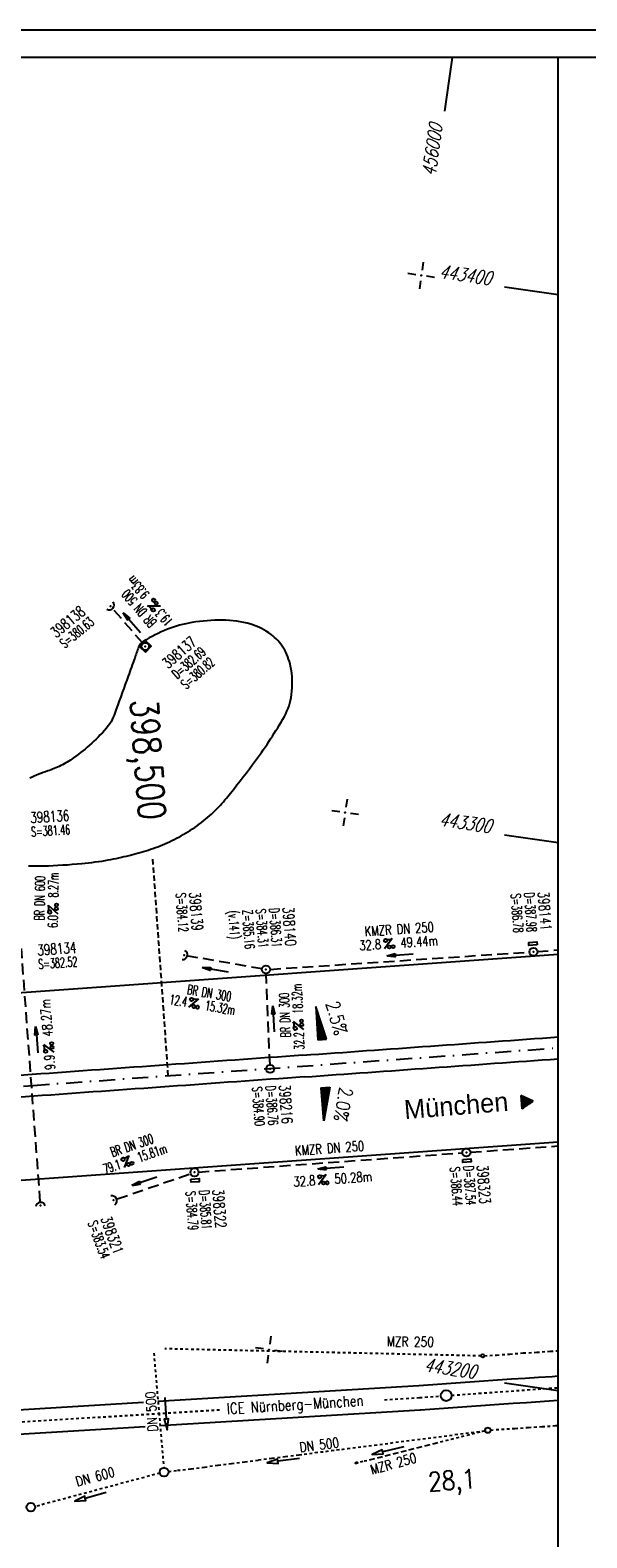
# Model space of a CAD drawing. Extents: x 0 to 1135, y 0 to 420.
# Tile 48 of 56: x 853 to 955, y 142 to 420. Entities that reach past the tile are written whole.
import ezdxf
from ezdxf.enums import TextEntityAlignment as Align

# ---------------------------------------------------------------- set-up
doc = ezdxf.new("R2010")
doc.units = 0
doc.header["$LTSCALE"] = 2
doc.header["$MEASUREMENT"] = 0
for name, pattern in [('ACAD_ISO03W100', [0.5, 0.25, -0.25]), ('ACAD_ISO05W100', [0.5, 0.25, -0.25]), ('AUSGEZOGEN', [0]), ('GESTRICH-X2', [1.5, 1, -0.5]), ('GESTRICHELT', [0.75, 0.5, -0.25]), ('STRICHLINIEX2', [0.5, 0.25, -0.25]), ('STRICHPT-X3', [3, 1.5, -0.75, 0, -0.75])]:
    doc.linetypes.add(name, pattern=pattern)
doc.layers.get('0').update_dxf_attribs({"linetype": 'AUSGEZOGEN'})
for name, color, linetype in [('ACHSE', 250, 'STRICHPT-X3'), ('Bahnachse', 7, 'CONTINUOUS'), ('Durchlaesse', 15, 'CONTINUOUS'), ('FBR', 8, 'CONTINUOUS'), ('GEF', 1, 'AUSGEZOGEN'), ('Gleisachsen', 7, 'CONTINUOUS'), ('HEKTOM', 250, 'GESTRICHELT'), ('KANAL', 7, 'GESTRICH-X2'), ('NETZ', 250, 'CONTINUOUS'), ('PFEIL', 7, 'CONTINUOUS'), ('RAHMEN', 250, 'AUSGEZOGEN'), ('RICHTG', 250, 'CONTINUOUS'), ('RRB', 4, 'CONTINUOUS'), ('SCHACHTNR', 6, 'CONTINUOUS'), ('SCHRIFT', 7, 'CONTINUOUS'), ('SCHSYMBOL', 7, 'CONTINUOUS'), ('TEXTO', 4, 'CONTINUOUS'), ('TEXTU', 4, 'CONTINUOUS'), ('Tiefenentwaesserung_und_Sammell', 15, 'CONTINUOUS')]:
    doc.layers.add(name, color=color, linetype=linetype)
doc.styles.add('ROMANS', font='romans.shx', dxfattribs={"width": 0.8})
doc.styles.add('UNIR-O', font='unir_o.shx')

# ---------------------------------------------------------------- blocks, each defined once
blk = doc.blocks.new('IKR')
at = {"color": 0}
for p, q in [((-2.5, 0), (-1, 0)), ((0, 1), (0, 2.5)), ((1, 0), (2.5, 0)), ((0, -2.5), (0, -1))]:
    blk.add_line(p, q, dxfattribs=at)
blk.add_circle((0, 0), 0.05, dxfattribs=at)
blk.add_point((0, 0), dxfattribs=at)
blk = doc.blocks.new('GST')
at = {"color": 0}
blk.add_circle((0, 0), 0.75, dxfattribs=at)
blk.add_point((0, 0), dxfattribs=at)
blk = doc.blocks.new('17')
blk.add_lwpolyline([(-0.76, -1.22), (0.75, -1.22), (0.75, -1.8), (-0.76, -1.8)], close=True)
blk.add_blockref('GST', (0, 0))
blk = doc.blocks.new('PROM')
blk.add_line((1.57, 1.82), (0.02, 0.02))
for centre, radius in [((0.32, 1.51), 0.317), ((0.94, 0.29), 0.283), ((1.64, 0.29), 0.283)]:
    blk.add_circle(centre, radius)
blk.add_arc((0.99, 2.68), 1.03, 239.1414, 303.3549)
blk = doc.blocks.new('PFEIL2')
at = {"color": 0}
for p, q in [((0.88, 0), (-2.4, -0.01)), ((0.88, -0.27), (0.88, 0.28)), ((0.88, 0.28), (2.43, 0.01)), ((0.91, 0.27), (0.88, 0.26)), ((0.97, 0.26), (0.88, 0.25)), ((1.02, 0.25), (0.88, 0.23)), ((1.07, 0.24), (0.88, 0.21)), ((1.13, 0.23), (0.88, 0.19)), ((1.18, 0.22), (0.88, 0.17)), ((1.24, 0.21), (0.88, 0.15)), ((1.29, 0.21), (0.88, 0.14)), ((1.34, 0.2), (0.88, 0.12)), ((1.4, 0.19), (0.88, 0.1)), ((1.45, 0.18), (0.88, 0.08)), ((1.51, 0.17), (0.88, 0.06)), ((1.56, 0.16), (0.88, 0.04)), ((1.61, 0.15), (0.88, 0.02)), ((1.67, 0.14), (0.88, 0.01)), ((1.72, 0.13), (0.88, -0.01)), ((1.78, 0.12), (0.88, -0.03)), ((1.83, 0.11), (0.88, -0.05)), ((1.88, 0.1), (0.88, -0.07)), ((1.94, 0.09), (0.88, -0.09)), ((2.05, 0.08), (0.88, -0.12)), ((1.99, 0.08), (0.88, -0.11)), ((2.1, 0.07), (0.88, -0.14)), ((2.15, 0.06), (0.88, -0.16)), ((2.21, 0.05), (0.88, -0.18)), ((2.26, 0.04), (0.88, -0.2)), ((2.32, 0.03), (0.88, -0.22)), ((2.37, 0.02), (0.88, -0.23)), ((2.42, 0.01), (0.88, -0.25)), ((2.43, 0.01), (0.88, -0.27))]:
    blk.add_line(p, q, dxfattribs=at)
blk = doc.blocks.new('42')
at = {"color": 0}
blk.add_arc((-0.02, -0.31), 0.91, 12.5363, 167.4637, dxfattribs=at)
blk.add_point((0, 0), dxfattribs=at)
blk = doc.blocks.new('40')
at = {"color": 0}
blk.add_arc((0.02, 0.31), 0.91, 192.5363, 347.4637, dxfattribs=at)
blk.add_point((0, 0), dxfattribs=at)
blk = doc.blocks.new('10')
blk.add_blockref('GST', (0, 0))
blk = doc.blocks.new('13')
blk.add_lwpolyline([(0.76, 1.22), (-0.75, 1.22), (-0.75, 1.8), (0.76, 1.8)], close=True)
at = {"rotation": 180}
blk.add_blockref('GST', (0, 0), dxfattribs=at)
blk = doc.blocks.new('20')
blk.add_lwpolyline([(-0.75, -0.75), (0.75, -0.75), (0.75, 0.75), (-0.75, 0.75)], close=True)
blk.add_circle((0, 0), 0.676)
blk.add_point((0, 0))
blk = doc.blocks.new('*X20')
at = {"color": 0}
for p, q in [((725.83, 193.84), (727.44, 195.45)), ((725.83, 193.85), (727.43, 195.45)), ((725.83, 193.86), (727.42, 195.45)), ((725.83, 193.87), (727.41, 195.45)), ((725.83, 193.88), (727.4, 195.45)), ((725.83, 193.89), (727.39, 195.45)), ((725.83, 193.9), (727.38, 195.45)), ((725.83, 193.91), (727.37, 195.45)), ((725.83, 193.91), (727.37, 195.45)), ((725.83, 193.92), (727.36, 195.45)), ((725.83, 193.93), (727.35, 195.45)), ((725.83, 193.94), (727.34, 195.45)), ((725.83, 193.95), (727.33, 195.45)), ((725.83, 193.96), (727.32, 195.45)), ((725.83, 193.97), (727.31, 195.45)), ((725.83, 193.98), (727.3, 195.45)), ((725.83, 193.99), (727.29, 195.45)), ((725.83, 193.99), (727.29, 195.45)), ((725.83, 194), (727.28, 195.45)), ((725.83, 194.01), (727.27, 195.45)), ((725.83, 194.02), (727.26, 195.45)), ((725.83, 194.03), (727.25, 195.45)), ((725.83, 194.04), (727.24, 195.45)), ((725.83, 194.05), (727.23, 195.45)), ((725.83, 194.06), (727.22, 195.45)), ((725.83, 194.06), (727.21, 195.45)), ((725.83, 194.07), (727.21, 195.45)), ((725.83, 194.08), (727.2, 195.45)), ((725.83, 194.09), (727.19, 195.45)), ((725.83, 194.1), (727.18, 195.45)), ((725.83, 194.11), (727.17, 195.45)), ((725.83, 194.12), (727.16, 195.45)), ((725.83, 194.13), (727.15, 195.45)), ((725.83, 194.14), (727.14, 195.45)), ((725.83, 194.14), (727.14, 195.45)), ((725.83, 194.15), (727.13, 195.45)), ((725.83, 194.16), (727.12, 195.45)), ((725.83, 194.17), (727.11, 195.45)), ((725.83, 194.18), (727.1, 195.45)), ((725.83, 194.19), (727.09, 195.45)), ((725.83, 194.2), (727.08, 195.45)), ((725.83, 194.21), (727.07, 195.45)), ((725.83, 194.21), (727.06, 195.45)), ((725.83, 194.22), (727.06, 195.45)), ((725.83, 194.23), (727.05, 195.45)), ((725.83, 194.24), (727.04, 195.45)), ((725.83, 194.25), (727.03, 195.45)), ((725.83, 194.26), (727.02, 195.45)), ((725.83, 194.27), (727.01, 195.45)), ((725.83, 194.28), (727, 195.45)), ((725.83, 194.29), (726.99, 195.45)), ((725.83, 194.29), (726.99, 195.45)), ((725.83, 194.3), (726.98, 195.45)), ((725.83, 194.31), (726.97, 195.45)), ((725.83, 194.32), (726.96, 195.45)), ((725.83, 194.33), (726.95, 195.45)), ((725.83, 194.34), (726.94, 195.45)), ((725.83, 194.35), (726.93, 195.45)), ((725.83, 194.36), (726.92, 195.45)), ((725.83, 194.37), (726.91, 195.45)), ((725.83, 194.37), (726.91, 195.45)), ((725.83, 194.38), (726.9, 195.45)), ((725.83, 194.39), (726.89, 195.45)), ((725.83, 194.4), (726.88, 195.45)), ((725.83, 194.41), (726.87, 195.45)), ((725.83, 194.42), (726.86, 195.45)), ((725.83, 194.43), (726.85, 195.45)), ((725.83, 194.44), (726.84, 195.45)), ((725.83, 194.44), (726.83, 195.45)), ((725.83, 194.45), (726.83, 195.45)), ((725.83, 194.46), (726.82, 195.45)), ((725.83, 194.47), (726.81, 195.45)), ((725.83, 194.48), (726.8, 195.45)), ((725.83, 194.49), (726.79, 195.45)), ((725.83, 194.5), (726.78, 195.45)), ((725.83, 194.51), (726.77, 195.45)), ((725.83, 194.52), (726.76, 195.45)), ((725.83, 194.52), (726.76, 195.45)), ((725.83, 194.53), (726.75, 195.45)), ((725.83, 194.54), (726.74, 195.45)), ((725.83, 194.55), (726.73, 195.45)), ((725.83, 194.56), (726.72, 195.45)), ((725.83, 194.57), (726.71, 195.45)), ((725.83, 194.58), (726.7, 195.45)), ((725.83, 194.59), (726.69, 195.45)), ((725.83, 194.59), (726.68, 195.45)), ((725.83, 194.6), (726.68, 195.45)), ((725.83, 194.61), (726.67, 195.45)), ((725.83, 194.62), (726.66, 195.45)), ((725.83, 194.63), (726.65, 195.45)), ((725.83, 194.64), (726.64, 195.45)), ((725.83, 194.65), (726.63, 195.45)), ((725.83, 194.66), (726.62, 195.45)), ((725.83, 194.67), (726.61, 195.45)), ((725.83, 194.67), (726.61, 195.45)), ((725.83, 194.68), (726.6, 195.45)), ((725.83, 194.69), (726.59, 195.45)), ((725.83, 194.7), (726.58, 195.45)), ((725.83, 194.71), (726.57, 195.45)), ((725.83, 194.72), (726.56, 195.45)), ((725.83, 194.73), (726.55, 195.45)), ((725.83, 194.74), (726.54, 195.45)), ((725.83, 194.75), (726.53, 195.45)), ((725.83, 194.75), (726.53, 195.45)), ((725.83, 194.76), (726.52, 195.45)), ((725.83, 194.77), (726.51, 195.45)), ((725.83, 194.78), (726.5, 195.45)), ((725.83, 194.79), (726.49, 195.45)), ((725.83, 194.8), (726.48, 195.45)), ((725.83, 194.81), (726.47, 195.45)), ((725.83, 194.82), (726.46, 195.45)), ((725.83, 194.82), (726.45, 195.45)), ((725.83, 194.83), (726.45, 195.45)), ((725.83, 194.84), (726.44, 195.45)), ((725.83, 194.85), (726.43, 195.45)), ((725.83, 194.86), (726.42, 195.45)), ((725.83, 194.87), (726.41, 195.45)), ((725.83, 194.88), (726.4, 195.45)), ((725.83, 194.89), (726.39, 195.45)), ((725.83, 194.9), (726.38, 195.45)), ((725.83, 194.9), (726.38, 195.45)), ((725.83, 194.91), (726.37, 195.45)), ((725.83, 194.92), (726.36, 195.45)), ((725.83, 194.93), (726.35, 195.45)), ((725.83, 194.94), (726.34, 195.45)), ((725.83, 194.95), (726.33, 195.45)), ((725.83, 194.96), (726.32, 195.45)), ((725.83, 194.97), (726.31, 195.45)), ((725.83, 194.98), (726.3, 195.45)), ((725.83, 194.98), (726.3, 195.45)), ((725.83, 194.99), (726.29, 195.45)), ((725.83, 195), (726.28, 195.45)), ((725.83, 195.01), (726.27, 195.45)), ((725.83, 195.02), (726.26, 195.45)), ((725.83, 195.03), (726.25, 195.45)), ((725.83, 195.04), (726.24, 195.45)), ((725.83, 195.05), (726.23, 195.45)), ((725.83, 195.05), (726.22, 195.45)), ((725.83, 195.06), (726.22, 195.45)), ((725.83, 195.07), (726.21, 195.45)), ((725.83, 195.08), (726.2, 195.45)), ((725.83, 195.09), (726.19, 195.45)), ((725.83, 195.1), (726.18, 195.45)), ((725.83, 195.11), (726.17, 195.45)), ((725.83, 195.12), (726.16, 195.45)), ((725.83, 195.13), (726.15, 195.45)), ((725.83, 195.13), (726.15, 195.45)), ((725.83, 195.14), (726.14, 195.45)), ((725.83, 195.15), (726.13, 195.45)), ((725.83, 195.16), (726.12, 195.45)), ((725.83, 195.17), (726.11, 195.45)), ((725.83, 195.18), (726.1, 195.45)), ((725.83, 195.19), (726.09, 195.45)), ((725.83, 195.2), (726.08, 195.45)), ((725.83, 195.2), (726.07, 195.45)), ((725.83, 195.21), (726.07, 195.45)), ((725.83, 195.22), (726.06, 195.45)), ((725.83, 195.23), (726.05, 195.45)), ((725.83, 195.24), (726.04, 195.45)), ((725.83, 195.25), (726.03, 195.45)), ((725.83, 195.26), (726.02, 195.45)), ((725.83, 195.27), (726.01, 195.45)), ((725.83, 195.28), (726, 195.45)), ((725.83, 195.28), (726, 195.45)), ((725.83, 195.29), (725.99, 195.45)), ((725.83, 195.3), (725.98, 195.45)), ((725.83, 195.31), (725.97, 195.45)), ((725.83, 195.32), (725.96, 195.45)), ((725.83, 195.33), (725.95, 195.45)), ((725.83, 195.34), (725.94, 195.45)), ((725.83, 195.35), (725.93, 195.45)), ((725.83, 195.36), (725.92, 195.45)), ((725.83, 195.36), (725.92, 195.45)), ((725.83, 195.37), (725.91, 195.45)), ((725.83, 195.38), (725.9, 195.45)), ((725.83, 195.39), (725.89, 195.45)), ((725.83, 195.4), (725.88, 195.45)), ((725.83, 195.41), (725.87, 195.45)), ((725.83, 195.42), (725.86, 195.45)), ((725.83, 195.43), (725.85, 195.45)), ((725.83, 195.43), (725.84, 195.45)), ((725.83, 195.44), (725.84, 195.45)), ((725.83, 193.83), (727.43, 195.43)), ((725.83, 193.82), (727.43, 195.42)), ((725.83, 193.81), (727.43, 195.41)), ((725.83, 193.8), (727.42, 195.4)), ((725.83, 193.79), (727.42, 195.38)), ((725.83, 193.78), (727.42, 195.37)), ((725.83, 193.77), (727.41, 195.36)), ((725.83, 193.76), (727.41, 195.35)), ((725.83, 193.76), (727.41, 195.34)), ((725.83, 193.75), (727.4, 195.32)), ((725.83, 193.74), (727.4, 195.31)), ((725.83, 193.73), (727.4, 195.3)), ((725.83, 193.72), (727.4, 195.29)), ((725.83, 193.71), (727.39, 195.28)), ((725.83, 193.7), (727.39, 195.26)), ((725.83, 193.69), (727.39, 195.25)), ((725.83, 193.68), (727.38, 195.24)), ((725.83, 193.68), (727.38, 195.23)), ((725.83, 193.67), (727.38, 195.22)), ((725.83, 193.66), (727.37, 195.2)), ((725.83, 193.65), (727.37, 195.19)), ((725.83, 193.64), (727.37, 195.18)), ((725.83, 193.63), (727.36, 195.17)), ((725.83, 193.62), (727.36, 195.16)), ((725.83, 193.61), (727.36, 195.14)), ((725.83, 193.61), (727.35, 195.13)), ((725.83, 193.6), (727.35, 195.12)), ((725.83, 193.59), (727.35, 195.11)), ((725.83, 193.58), (727.34, 195.1)), ((725.83, 193.57), (727.34, 195.08)), ((725.83, 193.56), (727.34, 195.07)), ((725.83, 193.55), (727.34, 195.06)), ((725.83, 193.54), (727.33, 195.05)), ((725.83, 193.53), (727.33, 195.04)), ((725.83, 193.53), (727.33, 195.02)), ((725.83, 193.52), (727.32, 195.01)), ((725.83, 193.51), (727.32, 195)), ((725.83, 193.5), (727.32, 194.99)), ((725.83, 193.49), (727.31, 194.98)), ((725.83, 193.48), (727.31, 194.96)), ((725.83, 193.47), (727.31, 194.95)), ((725.83, 193.46), (727.3, 194.94)), ((725.83, 193.45), (727.3, 194.93)), ((725.83, 193.45), (727.3, 194.92)), ((725.83, 193.44), (727.29, 194.91)), ((725.83, 193.43), (727.29, 194.89)), ((725.83, 193.42), (727.29, 194.88)), ((725.83, 193.41), (727.29, 194.87)), ((725.83, 193.4), (727.28, 194.86)), ((725.83, 193.39), (727.28, 194.85)), ((725.83, 193.38), (727.28, 194.83)), ((725.83, 193.38), (727.27, 194.82)), ((725.83, 193.37), (727.27, 194.81)), ((725.83, 193.36), (727.27, 194.8)), ((725.83, 193.35), (727.26, 194.79)), ((725.83, 193.34), (727.26, 194.77)), ((725.83, 193.33), (727.26, 194.76)), ((725.83, 193.32), (727.25, 194.75)), ((725.83, 193.31), (727.25, 194.74)), ((725.83, 193.3), (727.25, 194.73)), ((725.83, 193.3), (727.24, 194.71)), ((725.83, 193.29), (727.24, 194.7)), ((725.83, 193.28), (727.24, 194.69)), ((725.83, 193.27), (727.23, 194.68)), ((725.83, 193.26), (727.23, 194.67)), ((725.83, 193.25), (727.23, 194.65)), ((725.83, 193.24), (727.23, 194.64)), ((725.83, 193.23), (727.22, 194.63)), ((725.83, 193.22), (727.22, 194.62)), ((725.83, 193.22), (727.22, 194.61)), ((725.83, 193.21), (727.21, 194.59)), ((725.83, 193.2), (727.21, 194.58)), ((725.83, 193.19), (727.21, 194.57)), ((725.83, 193.18), (727.2, 194.56)), ((725.83, 193.17), (727.2, 194.55)), ((725.83, 193.16), (727.2, 194.53)), ((725.83, 193.15), (727.19, 194.52)), ((725.83, 193.15), (727.19, 194.51)), ((725.83, 193.14), (727.19, 194.5)), ((725.83, 193.13), (727.18, 194.49)), ((725.83, 193.12), (727.18, 194.47)), ((725.83, 193.11), (727.18, 194.46)), ((725.83, 193.1), (727.17, 194.45)), ((725.83, 193.09), (727.17, 194.44)), ((725.83, 193.08), (727.17, 194.43)), ((725.83, 193.07), (727.17, 194.41)), ((725.83, 193.07), (727.16, 194.4)), ((725.83, 193.06), (727.16, 194.39)), ((725.83, 193.05), (727.16, 194.38)), ((725.83, 193.04), (727.15, 194.37)), ((725.83, 193.03), (727.15, 194.35)), ((725.83, 193.02), (727.15, 194.34)), ((725.83, 193.01), (727.14, 194.33)), ((725.83, 193), (727.14, 194.32)), ((725.83, 193), (727.14, 194.31)), ((725.83, 192.99), (727.13, 194.29)), ((725.83, 192.98), (727.13, 194.28)), ((725.83, 192.97), (727.13, 194.27)), ((725.83, 192.96), (727.12, 194.26)), ((725.83, 192.95), (727.12, 194.25)), ((725.83, 192.94), (727.12, 194.23)), ((725.83, 192.93), (727.11, 194.22)), ((725.83, 192.92), (727.11, 194.21)), ((725.83, 192.92), (727.11, 194.2)), ((725.83, 192.91), (727.11, 194.19)), ((725.83, 192.9), (727.1, 194.17)), ((725.83, 192.89), (727.1, 194.16)), ((725.83, 192.88), (727.1, 194.15)), ((725.83, 192.87), (727.09, 194.14)), ((725.83, 192.86), (727.09, 194.13)), ((725.83, 192.85), (727.09, 194.11)), ((725.83, 192.84), (727.08, 194.1)), ((725.83, 192.84), (727.08, 194.09)), ((725.83, 192.83), (727.08, 194.08)), ((725.83, 192.82), (727.07, 194.07)), ((725.83, 192.81), (727.07, 194.05)), ((725.83, 192.8), (727.07, 194.04)), ((725.83, 192.79), (727.06, 194.03)), ((725.83, 192.78), (727.06, 194.02)), ((725.83, 192.77), (727.06, 194.01)), ((725.83, 192.77), (727.05, 193.99)), ((725.83, 192.76), (727.05, 193.98)), ((725.83, 192.75), (727.05, 193.97)), ((725.83, 192.74), (727.05, 193.96)), ((725.83, 192.73), (727.04, 193.95)), ((725.83, 192.72), (727.04, 193.93)), ((725.83, 192.71), (727.04, 193.92)), ((725.83, 192.7), (727.03, 193.91)), ((725.83, 192.69), (727.03, 193.9)), ((725.83, 192.69), (727.03, 193.89)), ((725.83, 192.68), (727.02, 193.87)), ((725.83, 192.67), (727.02, 193.86)), ((725.83, 192.66), (727.02, 193.85)), ((725.83, 192.65), (727.01, 193.84)), ((725.83, 192.64), (727.01, 193.83)), ((725.83, 192.63), (727.01, 193.81)), ((725.83, 192.62), (727, 193.8)), ((725.83, 192.62), (727, 193.79)), ((725.83, 192.61), (727, 193.78)), ((725.83, 192.6), (726.99, 193.77)), ((725.83, 192.59), (726.99, 193.75)), ((725.83, 192.58), (726.99, 193.74)), ((725.83, 192.57), (726.99, 193.73)), ((725.83, 192.56), (726.98, 193.72)), ((725.83, 192.55), (726.98, 193.71)), ((725.83, 192.54), (726.98, 193.69)), ((725.83, 192.54), (726.97, 193.68)), ((725.83, 192.53), (726.97, 193.67)), ((725.83, 192.52), (726.97, 193.66)), ((725.83, 192.51), (726.96, 193.65)), ((725.83, 192.5), (726.96, 193.63)), ((725.83, 192.49), (726.96, 193.62)), ((725.83, 192.48), (726.95, 193.61)), ((725.83, 192.47), (726.95, 193.6)), ((725.83, 192.46), (726.95, 193.59)), ((725.83, 192.46), (726.94, 193.57)), ((725.83, 192.45), (726.94, 193.56)), ((725.83, 192.44), (726.94, 193.55)), ((725.83, 192.43), (726.94, 193.54)), ((725.83, 192.42), (726.93, 193.53)), ((725.83, 192.41), (726.93, 193.51)), ((725.83, 192.4), (726.93, 193.5)), ((725.83, 192.39), (726.92, 193.49)), ((725.83, 192.39), (726.92, 193.48)), ((725.83, 192.38), (726.92, 193.47)), ((725.83, 192.37), (726.91, 193.45)), ((725.83, 192.36), (726.91, 193.44)), ((725.83, 192.35), (726.91, 193.43)), ((725.83, 192.34), (726.9, 193.42)), ((725.83, 192.33), (726.9, 193.41)), ((725.83, 192.32), (726.9, 193.39)), ((725.83, 192.31), (726.89, 193.38)), ((725.83, 192.31), (726.89, 193.37)), ((725.83, 192.3), (726.89, 193.36)), ((725.83, 192.29), (726.88, 193.35)), ((725.83, 192.28), (726.88, 193.33)), ((725.83, 192.27), (726.88, 193.32)), ((725.83, 192.26), (726.88, 193.31)), ((725.83, 192.25), (726.87, 193.3)), ((725.83, 192.24), (726.87, 193.29)), ((725.83, 192.24), (726.87, 193.27)), ((725.83, 192.23), (726.86, 193.26)), ((725.83, 192.22), (726.86, 193.25)), ((725.83, 192.21), (726.86, 193.24)), ((725.83, 192.2), (726.85, 193.23)), ((725.83, 192.19), (726.85, 193.21)), ((725.83, 192.18), (726.85, 193.2)), ((725.83, 192.17), (726.84, 193.19)), ((725.83, 192.16), (726.84, 193.18)), ((725.83, 192.16), (726.84, 193.17)), ((725.83, 192.15), (726.83, 193.15)), ((725.83, 192.14), (726.83, 193.14)), ((725.83, 192.13), (726.83, 193.13)), ((725.83, 192.12), (726.82, 193.12)), ((725.83, 192.11), (726.82, 193.11)), ((725.83, 192.1), (726.82, 193.09)), ((725.83, 192.09), (726.82, 193.08)), ((725.83, 192.08), (726.81, 193.07)), ((725.83, 192.08), (726.81, 193.06)), ((725.83, 192.07), (726.81, 193.05)), ((725.83, 192.06), (726.8, 193.03)), ((725.83, 192.05), (726.8, 193.02)), ((725.83, 192.04), (726.8, 193.01)), ((725.83, 192.03), (726.79, 193)), ((725.83, 192.02), (726.79, 192.99)), ((725.83, 192.01), (726.79, 192.97)), ((725.83, 192.01), (726.78, 192.96)), ((725.83, 192), (726.78, 192.95)), ((725.83, 191.99), (726.78, 192.94)), ((725.83, 191.98), (726.77, 192.93)), ((725.83, 191.97), (726.77, 192.91)), ((725.83, 191.96), (726.77, 192.9)), ((725.83, 191.95), (726.76, 192.89)), ((725.83, 191.94), (726.76, 192.88)), ((725.83, 191.93), (726.76, 192.87)), ((725.83, 191.93), (726.76, 192.85)), ((725.83, 191.92), (726.75, 192.84)), ((725.83, 191.91), (726.75, 192.83)), ((725.83, 191.9), (726.75, 192.82)), ((725.83, 191.89), (726.74, 192.81)), ((725.83, 191.88), (726.74, 192.79)), ((725.83, 191.87), (726.74, 192.78)), ((725.83, 191.86), (726.73, 192.77)), ((725.83, 191.85), (726.73, 192.76)), ((725.83, 191.85), (726.73, 192.75)), ((725.83, 191.84), (726.72, 192.73)), ((725.83, 191.83), (726.72, 192.72)), ((725.83, 191.82), (726.72, 192.71)), ((725.83, 191.81), (726.71, 192.7)), ((725.83, 191.8), (726.71, 192.69)), ((725.83, 191.79), (726.71, 192.67)), ((725.83, 191.78), (726.7, 192.66)), ((725.83, 191.78), (726.7, 192.65)), ((725.83, 191.77), (726.7, 192.64)), ((725.83, 191.76), (726.7, 192.63)), ((725.83, 191.75), (726.69, 192.61)), ((725.83, 191.74), (726.69, 192.6)), ((725.83, 191.73), (726.69, 192.59)), ((725.83, 191.72), (726.68, 192.58)), ((725.83, 191.71), (726.68, 192.57)), ((725.83, 191.7), (726.68, 192.55)), ((725.83, 191.7), (726.67, 192.54)), ((725.83, 191.69), (726.67, 192.53)), ((725.83, 191.68), (726.67, 192.52)), ((725.83, 191.67), (726.66, 192.51)), ((725.83, 191.66), (726.66, 192.49)), ((725.83, 191.65), (726.66, 192.48)), ((725.83, 191.64), (726.65, 192.47)), ((725.83, 191.63), (726.65, 192.46)), ((725.83, 191.63), (726.65, 192.45)), ((725.83, 191.62), (726.64, 192.43)), ((725.83, 191.61), (726.64, 192.42)), ((725.83, 191.6), (726.64, 192.41)), ((725.83, 191.59), (726.64, 192.4)), ((725.83, 191.58), (726.63, 192.39)), ((725.83, 191.57), (726.63, 192.37)), ((725.83, 191.56), (726.63, 192.36)), ((725.83, 191.55), (726.62, 192.35)), ((725.83, 191.55), (726.62, 192.34)), ((725.83, 191.54), (726.62, 192.33)), ((725.83, 191.53), (726.61, 192.31)), ((725.83, 191.52), (726.61, 192.3)), ((725.83, 191.51), (726.61, 192.29)), ((725.83, 191.5), (726.6, 192.28)), ((725.83, 191.49), (726.6, 192.27)), ((725.83, 191.48), (726.6, 192.25)), ((725.83, 191.47), (726.59, 192.24)), ((725.83, 191.47), (726.59, 192.23)), ((725.83, 191.46), (726.59, 192.22)), ((725.83, 191.45), (726.59, 192.21)), ((725.83, 191.44), (726.58, 192.19)), ((725.83, 191.43), (726.58, 192.18)), ((725.83, 191.42), (726.58, 192.17)), ((725.83, 191.41), (726.57, 192.16)), ((725.83, 191.4), (726.57, 192.15)), ((725.83, 191.4), (726.57, 192.13)), ((725.83, 191.39), (726.56, 192.12)), ((725.83, 191.38), (726.56, 192.11)), ((725.83, 191.37), (726.56, 192.1)), ((725.83, 191.36), (726.55, 192.09)), ((725.83, 191.35), (726.55, 192.07)), ((725.83, 191.34), (726.55, 192.06)), ((725.83, 191.33), (726.54, 192.05)), ((725.83, 191.32), (726.54, 192.04)), ((725.83, 191.32), (726.54, 192.03)), ((725.83, 191.31), (726.53, 192.01)), ((725.83, 191.3), (726.53, 192)), ((725.83, 191.29), (726.53, 191.99)), ((725.83, 191.28), (726.53, 191.98)), ((725.83, 191.27), (726.52, 191.97)), ((725.83, 191.26), (726.52, 191.95)), ((725.83, 191.25), (726.52, 191.94)), ((725.83, 191.25), (726.51, 191.93)), ((725.83, 191.24), (726.51, 191.92)), ((725.83, 191.23), (726.51, 191.91)), ((725.83, 191.22), (726.5, 191.89)), ((725.83, 191.21), (726.5, 191.88)), ((725.83, 191.2), (726.5, 191.87)), ((725.83, 191.19), (726.49, 191.86)), ((725.83, 191.18), (726.49, 191.85)), ((725.83, 191.17), (726.49, 191.84)), ((725.83, 191.17), (726.48, 191.82)), ((725.83, 191.16), (726.48, 191.81)), ((725.83, 191.15), (726.48, 191.8)), ((725.83, 191.14), (726.47, 191.79)), ((725.83, 191.13), (726.47, 191.78)), ((725.83, 191.12), (726.47, 191.76)), ((725.83, 191.11), (726.47, 191.75)), ((725.83, 191.1), (726.46, 191.74)), ((725.83, 191.09), (726.46, 191.73)), ((725.83, 191.09), (726.46, 191.72)), ((725.83, 191.08), (726.45, 191.7)), ((725.83, 191.07), (726.45, 191.69)), ((725.83, 191.06), (726.45, 191.68)), ((725.83, 191.05), (726.44, 191.67)), ((725.83, 191.04), (726.44, 191.66)), ((725.83, 191.03), (726.44, 191.64)), ((725.83, 191.02), (726.43, 191.63)), ((725.83, 191.02), (726.43, 191.62)), ((725.83, 191.01), (726.43, 191.61)), ((725.83, 191), (726.42, 191.6)), ((725.83, 190.99), (726.42, 191.58)), ((725.83, 190.98), (726.42, 191.57)), ((725.83, 190.97), (726.41, 191.56)), ((725.83, 190.96), (726.41, 191.55)), ((725.83, 190.95), (726.41, 191.54)), ((725.83, 190.94), (726.41, 191.52)), ((725.83, 190.94), (726.4, 191.51)), ((725.83, 190.93), (726.4, 191.5)), ((725.83, 190.92), (726.4, 191.49)), ((725.83, 190.91), (726.39, 191.48)), ((725.83, 190.9), (726.39, 191.46)), ((725.83, 190.89), (726.39, 191.45)), ((725.83, 190.88), (726.38, 191.44)), ((725.83, 190.87), (726.38, 191.43)), ((725.83, 190.87), (726.38, 191.42)), ((725.83, 190.86), (726.37, 191.4)), ((725.83, 190.85), (726.37, 191.39)), ((725.83, 190.84), (726.37, 191.38)), ((725.83, 190.83), (726.36, 191.37)), ((725.83, 190.82), (726.36, 191.36)), ((725.83, 190.81), (726.36, 191.34)), ((725.83, 190.8), (726.35, 191.33)), ((725.83, 190.79), (726.35, 191.32)), ((725.83, 190.79), (726.35, 191.31)), ((725.83, 190.78), (726.35, 191.3)), ((725.83, 190.77), (726.34, 191.28)), ((725.83, 190.76), (726.34, 191.27)), ((725.83, 190.75), (726.34, 191.26)), ((725.83, 190.74), (726.33, 191.25)), ((725.83, 190.73), (726.33, 191.24)), ((725.83, 190.72), (726.33, 191.22)), ((725.83, 190.71), (726.32, 191.21)), ((725.83, 190.71), (726.32, 191.2)), ((725.83, 190.7), (726.32, 191.19)), ((725.83, 190.69), (726.31, 191.18)), ((725.83, 190.68), (726.31, 191.16)), ((725.83, 190.67), (726.31, 191.15)), ((725.83, 190.66), (726.3, 191.14)), ((725.83, 190.65), (726.3, 191.13)), ((725.83, 190.64), (726.3, 191.12)), ((725.83, 190.64), (726.29, 191.1)), ((725.83, 190.63), (726.29, 191.09)), ((725.83, 190.62), (726.29, 191.08)), ((725.83, 190.61), (726.29, 191.07)), ((725.83, 190.6), (726.28, 191.06)), ((725.83, 190.59), (726.28, 191.04)), ((725.83, 190.58), (726.28, 191.03)), ((725.83, 190.57), (726.27, 191.02)), ((725.83, 190.56), (726.27, 191.01)), ((725.83, 190.56), (726.27, 191)), ((725.83, 190.55), (726.26, 190.98)), ((725.83, 190.54), (726.26, 190.97)), ((725.83, 190.53), (726.26, 190.96)), ((725.83, 190.52), (726.25, 190.95)), ((725.83, 190.51), (726.25, 190.94)), ((725.83, 190.5), (726.25, 190.92)), ((725.83, 190.49), (726.24, 190.91)), ((725.83, 190.48), (726.24, 190.9)), ((725.83, 190.48), (726.24, 190.89)), ((725.83, 190.47), (726.24, 190.88)), ((725.83, 190.46), (726.23, 190.86)), ((725.83, 190.45), (726.23, 190.85)), ((725.83, 190.44), (726.23, 190.84)), ((725.83, 190.43), (726.22, 190.83)), ((725.83, 190.42), (726.22, 190.82)), ((725.83, 190.41), (726.22, 190.8)), ((725.83, 190.41), (726.21, 190.79)), ((725.83, 190.4), (726.21, 190.78)), ((725.83, 190.39), (726.21, 190.77)), ((725.83, 190.38), (726.2, 190.76)), ((725.83, 190.37), (726.2, 190.74)), ((725.83, 190.36), (726.2, 190.73)), ((725.83, 190.35), (726.19, 190.72)), ((725.83, 190.34), (726.19, 190.71)), ((725.83, 190.33), (726.19, 190.7)), ((725.83, 190.33), (726.18, 190.68)), ((725.83, 190.32), (726.18, 190.67)), ((725.83, 190.31), (726.18, 190.66)), ((725.83, 190.3), (726.18, 190.65)), ((725.83, 190.29), (726.17, 190.64)), ((725.83, 190.28), (726.17, 190.62)), ((725.83, 190.27), (726.17, 190.61)), ((725.83, 190.26), (726.16, 190.6)), ((725.83, 190.26), (726.16, 190.59)), ((725.83, 190.25), (726.16, 190.58)), ((725.83, 190.24), (726.15, 190.56)), ((725.83, 190.23), (726.15, 190.55)), ((725.83, 190.22), (726.15, 190.54)), ((725.83, 190.21), (726.14, 190.53)), ((725.83, 190.2), (726.14, 190.52)), ((725.83, 190.19), (726.14, 190.5)), ((725.83, 190.18), (726.13, 190.49)), ((725.83, 190.18), (726.13, 190.48)), ((725.83, 190.17), (726.13, 190.47)), ((725.83, 190.16), (726.12, 190.46)), ((725.83, 190.15), (726.12, 190.44)), ((725.83, 190.14), (726.12, 190.43)), ((725.83, 190.13), (726.12, 190.42)), ((725.83, 190.12), (726.11, 190.41)), ((725.83, 190.11), (726.11, 190.4)), ((725.83, 190.1), (726.11, 190.38)), ((725.83, 190.1), (726.1, 190.37)), ((725.83, 190.09), (726.1, 190.36)), ((725.83, 190.08), (726.1, 190.35)), ((725.83, 190.07), (726.09, 190.34)), ((725.83, 190.06), (726.09, 190.32)), ((725.83, 190.05), (726.09, 190.31)), ((725.83, 190.04), (726.08, 190.3)), ((725.83, 190.03), (726.08, 190.29)), ((725.83, 190.03), (726.08, 190.28)), ((725.83, 190.02), (726.07, 190.26)), ((725.83, 190.01), (726.07, 190.25)), ((725.83, 190), (726.07, 190.24)), ((725.83, 189.99), (726.06, 190.23)), ((725.83, 189.98), (726.06, 190.22)), ((725.83, 189.97), (726.06, 190.2)), ((725.83, 189.96), (726.06, 190.19)), ((725.83, 189.95), (726.05, 190.18)), ((725.83, 189.95), (726.05, 190.17)), ((725.83, 189.94), (726.05, 190.16)), ((725.83, 189.93), (726.04, 190.14)), ((725.83, 189.92), (726.04, 190.13)), ((725.83, 189.91), (726.04, 190.12)), ((725.83, 189.9), (726.03, 190.11)), ((725.83, 189.89), (726.03, 190.1)), ((725.83, 189.88), (726.03, 190.08)), ((725.83, 189.88), (726.02, 190.07)), ((725.83, 189.87), (726.02, 190.06)), ((725.83, 189.86), (726.02, 190.05)), ((725.83, 189.85), (726.01, 190.04)), ((725.83, 189.84), (726.01, 190.02)), ((725.83, 189.83), (726.01, 190.01)), ((725.83, 189.82), (726, 190)), ((725.83, 189.81), (726, 189.99)), ((725.83, 189.8), (726, 189.98)), ((725.83, 189.8), (726, 189.96)), ((725.83, 189.79), (725.99, 189.95)), ((725.83, 189.78), (725.99, 189.94)), ((725.83, 189.77), (725.99, 189.93)), ((725.83, 189.76), (725.98, 189.92)), ((725.83, 189.75), (725.98, 189.9)), ((725.83, 189.74), (725.98, 189.89)), ((725.83, 189.73), (725.97, 189.88)), ((725.83, 189.72), (725.97, 189.87)), ((725.83, 189.72), (725.97, 189.86)), ((725.83, 189.71), (725.96, 189.84)), ((725.83, 189.7), (725.96, 189.83)), ((725.83, 189.69), (725.96, 189.82)), ((725.83, 189.68), (725.95, 189.81)), ((725.83, 189.67), (725.95, 189.8)), ((725.83, 189.66), (725.95, 189.78)), ((725.83, 189.65), (725.94, 189.77)), ((725.83, 189.65), (725.94, 189.76)), ((725.83, 189.64), (725.94, 189.75)), ((725.83, 189.63), (725.94, 189.74)), ((725.83, 189.62), (725.93, 189.72)), ((725.83, 189.61), (725.93, 189.71)), ((725.83, 189.6), (725.93, 189.7)), ((725.83, 189.59), (725.92, 189.69)), ((725.83, 189.58), (725.92, 189.68)), ((725.83, 189.57), (725.92, 189.66)), ((725.83, 189.57), (725.91, 189.65)), ((725.83, 189.56), (725.91, 189.64)), ((725.83, 189.55), (725.91, 189.63)), ((725.83, 189.54), (725.9, 189.62)), ((725.83, 189.53), (725.9, 189.6)), ((725.83, 189.52), (725.9, 189.59)), ((725.83, 189.51), (725.89, 189.58)), ((725.83, 189.5), (725.89, 189.57)), ((725.83, 189.49), (725.89, 189.56)), ((725.83, 189.49), (725.89, 189.54)), ((725.83, 189.48), (725.88, 189.53)), ((725.83, 189.47), (725.88, 189.52)), ((725.83, 189.46), (725.88, 189.51)), ((725.83, 189.45), (725.87, 189.5)), ((725.83, 189.44), (725.87, 189.48)), ((725.83, 189.43), (725.87, 189.47)), ((725.83, 189.42), (725.86, 189.46)), ((725.83, 189.42), (725.86, 189.45)), ((725.83, 189.41), (725.86, 189.44)), ((725.83, 189.4), (725.85, 189.42)), ((725.83, 189.39), (725.85, 189.41)), ((725.83, 189.38), (725.85, 189.4)), ((725.83, 189.37), (725.84, 189.39)), ((725.83, 189.36), (725.84, 189.38)), ((725.83, 189.35), (725.84, 189.36)), ((725.83, 189.34), (725.83, 189.35)), ((725.83, 189.34), (725.83, 189.34))]:
    blk.add_line(p, q, dxfattribs=at)
blk = doc.blocks.new('GEF')
at = {"color": 0}
for p, q in [((0.01, 0.02), (0.01, 6.15)), ((1.62, 6.15), (0.01, 0.02)), ((0.01, 6.15), (1.62, 6.15))]:
    blk.add_line(p, q, dxfattribs=at)
blk.add_blockref('*X20', (-725.82, -189.3), dxfattribs=at)

msp = doc.modelspace()

# ---------------------------------------------------------------- linework, layer by layer
at = {"color": 0}
msp.add_line((943.12, 223.53), (943.29, 223.54), dxfattribs=at)
at = {"layer": 'ACHSE'}
msp.add_lwpolyline([(553.79, 206.12), (578.77, 207.24), (603.74, 208.5), (628.7, 209.88), (653.65, 211.39), (678.6, 213.03), (693.7, 214.08), (703.54, 214.78), (728.47, 216.57), (753.41, 218.35), (778.35, 220.13), (853.16, 225.48), (950, 232.4)], dxfattribs=at)
at = {"layer": 'Bahnachse', "linetype": 'ACAD_ISO05W100'}
for points in [[(930.34, 168.36), (950, 169.76)], [(917.94, 167.54), (924.43, 167.94), (928.35, 168.22)], [(836.15, 162.55), (888, 165.72)]]:
    msp.add_lwpolyline(points, dxfattribs=at)
at = {"layer": 'Bahnachse', "linetype": 'Continuous'}
msp.add_circle((929.34, 168.29), 1, dxfattribs=at)
at = {"layer": 'Durchlaesse', "linetype": 'STRICHLINIEX2'}
msp.add_line((875.42, 176.11), (877.25, 155.01), dxfattribs=at)
at = {"layer": 'Durchlaesse', "linetype": 'Continuous'}
msp.add_lwpolyline([(877.43, 167.97), (877.72, 163.98), (877.32, 163.95), (877.86, 161.99), (878.11, 164.01), (877.72, 163.98)], dxfattribs=at)
at = {"layer": 'FBR'}
for points in [[(806.73, 239.45), (851.93, 242.68), (950, 249.69)], [(809.26, 205.05), (854.38, 208.27), (950, 215.1)]]:
    msp.add_lwpolyline(points, dxfattribs=at)
for centre, radius, start, end in [((-638509.54, 8948506.32), 8971091.28, 274.087208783, 274.087510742), ((1047828.4, -14650774.24), 14688363.04, 94.087270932, 94.087465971), ((-638509.9, 8948511.39), 8971100.37, 274.087208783, 274.08750849), ((325797.22, -4546926.31), 4558749.42, 94.08746597, 94.08793728), ((1047836.12, -14650882.27), 14688467.34, 94.087270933, 94.08746597), ((325798.09, -4546938.47), 4558757.61, 94.08746597, 94.08793728)]:
    msp.add_arc(centre, radius, start, end, dxfattribs=at)
at = {"layer": 'Gleisachsen', "linetype": 'Continuous'}
for p, q in [((876.19, 167.25), (924.3, 170.18)), ((924.27, 170.18), (941.38, 171.36)), ((843.56, 165.26), (873.51, 167.09)), ((924.59, 165.69), (941.7, 166.87)), ((876.51, 162.76), (924.57, 165.69)), ((843.83, 160.77), (873.82, 162.6))]:
    msp.add_line(p, q, dxfattribs=at)
for points in [[(941.38, 171.36), (943.88, 171.5), (946.38, 171.69), (948.87, 171.83), (950, 171.92)], [(941.7, 166.87), (944.15, 167.01), (946.65, 167.2), (949.15, 167.39), (950, 167.43)]]:
    msp.add_lwpolyline(points, dxfattribs=at)
at = {"layer": 'HEKTOM'}
msp.add_line((878.09, 227.27), (875.25, 267.16), dxfattribs=at)
at = {"layer": 'KANAL'}
for p, q in [((873.37, 306.98), (867.92, 313.28)), ((854.48, 204.05), (850.99, 250.69)), ((946.18, 250.16), (950, 250.44)), ((895.38, 246.95), (881.73, 249.33)), ((896.85, 246.87), (944.68, 250.06)), ((896.85, 229.26), (896.14, 246.09)), ((933.83, 213.16), (950, 214.31)), ((883.66, 209.51), (932.33, 213.05)), ((868.69, 204.56), (882.2, 209.21))]:
    msp.add_line(p, q, dxfattribs=at)
at = {"layer": 'NETZ'}
for p, q in [((930.44, 414.98), (929.04, 405.08)), ((949.98, 371.2), (940.08, 372.61)), ((949.98, 270.2), (940.08, 271.61)), ((949.98, 169.2), (940.08, 170.61))]:
    msp.add_line(p, q, dxfattribs=at)
at = {"layer": 'RAHMEN'}
for p, q in [((1135, 420), (0, 420)), ((950, 0), (950, 415))]:
    msp.add_line(p, q, dxfattribs=at)
at = {"layer": 'RAHMEN', "const_width": 0.35}
msp.add_lwpolyline([(25, 5), (1130, 5), (1130, 415), (25, 415), (25, 5)], dxfattribs=at)
at = {"layer": 'RICHTG'}
for p, q in [((945.37, 222.57), (943.11, 223.63)), ((943.11, 223.63), (943.32, 221.13)), ((943.12, 223.43), (943.47, 223.46)), ((943.13, 223.33), (943.65, 223.37)), ((943.14, 223.23), (943.83, 223.29)), ((943.15, 223.13), (944.01, 223.2)), ((943.16, 223.03), (944.19, 223.12)), ((943.17, 222.93), (944.38, 223.03)), ((943.18, 222.83), (944.56, 222.95)), ((943.18, 222.73), (944.74, 222.86)), ((943.19, 222.63), (944.92, 222.78)), ((943.2, 222.53), (945.1, 222.69)), ((943.21, 222.43), (945.28, 222.61)), ((943.22, 222.33), (945.29, 222.51)), ((943.23, 222.23), (945.13, 222.39)), ((943.32, 221.13), (945.37, 222.57)), ((943.24, 222.13), (944.96, 222.28)), ((943.24, 222.03), (944.8, 222.17)), ((943.25, 221.93), (944.63, 222.05)), ((943.26, 221.83), (944.47, 221.94)), ((943.27, 221.73), (944.31, 221.82)), ((943.28, 221.63), (944.14, 221.71)), ((943.29, 221.53), (943.98, 221.59)), ((943.3, 221.43), (943.81, 221.48)), ((943.3, 221.33), (943.65, 221.36)), ((943.31, 221.23), (943.49, 221.25))]:
    msp.add_line(p, q, dxfattribs=at)
at = {"layer": 'RRB', "flags": 128}
msp.add_lwpolyline([(852.34, 265.98, 0.024199), (855.11, 265.94, 0.015213), (862.13, 266.38, 0.021626), (867.03, 267.05, 0.015532), (870.87, 267.87, 0.016721), (874.38, 268.86, 0.028163), (877.86, 270.19, 0.027358), (881.28, 271.96, 0.035621), (884.59, 274.23, 0.037168), (887.42, 276.85, 0.01922), (889.59, 279.37, 0.008459), (894.19, 285.36, 0.014892), (896.97, 289.36, 0.014973), (899.5, 293.49, 0.099581), (900.83, 297.51, 0.079931), (900.64, 302.77, 0.089164), (899.33, 306.1, 0.094031), (897.04, 308.61, 0.089559), (893.3, 310.48, 0.070261), (888.05, 311.25, 0.04289), (882.45, 310.79, 0.051599), (877.95, 309.55, 0.04497), (873.48, 307.32, 0.168955), (872.62, 306.26, 0.001493), (871.89, 304.23, -0.000917), (870.7, 300.93, -0.000272), (868.5, 294.85, -0.001087), (867.94, 293.33, -0.085871), (867.03, 291.75, -0.035042), (863.96, 288.54, -0.027942), (860.63, 285.85, -0.043365), (858.25, 284.43, -0.030231), (855.85, 283.44, 0.022172), (852.55, 282.14, 0.01946)], format="xyb", dxfattribs=at)
at = {"layer": 'Tiefenentwaesserung_und_Sammell', "linetype": 'ACAD_ISO03W100'}
msp.add_line((935.77, 175.61), (877.48, 176.92), dxfattribs=at)
at = {"layer": 'Tiefenentwaesserung_und_Sammell', "linetype": 'STRICHLINIEX2'}
msp.add_line((876.53, 154), (853.57, 147.86), dxfattribs=at)
at = {"layer": 'Tiefenentwaesserung_und_Sammell', "linetype": 'ACAD_ISO03W100'}
msp.add_lwpolyline([(936.37, 175.64), (938.49, 175.76, 0.004989), (938.64, 175.77), (941.06, 175.96), (943.56, 176.15), (946.06, 176.29), (948.55, 176.48), (950, 176.56)], format="xyb", dxfattribs=at)
at = {"layer": 'Tiefenentwaesserung_und_Sammell', "linetype": 'STRICHLINIEX2'}
msp.add_lwpolyline([(878.1, 154.31), (879.77, 154.52), (882.29, 154.82), (884.75, 155.12), (887.28, 155.47), (889.75, 155.78), (892.21, 156.08), (894.74, 156.43), (897.21, 156.74), (899.67, 157.05), (902.2, 157.4), (903.17, 157.51), (904.15, 157.62), (905.18, 157.78), (906.16, 157.9), (907.13, 158.01), (908.16, 158.17), (909.14, 158.28), (910.12, 158.39), (911.15, 158.55), (912.12, 158.66), (936.35, 161.79)], dxfattribs=at)
at = {"layer": 'Tiefenentwaesserung_und_Sammell', "linetype": 'ACAD_ISO03W100'}
for points in [[(912.56, 155.82), (914.22, 156.24), (915.68, 156.6), (917.14, 156.97), (918.59, 157.33), (920.05, 157.69), (921.51, 158.06), (922.97, 158.42), (924.43, 158.79), (925.89, 159.15), (927.35, 159.51), (928.31, 159.79), (929.26, 160.02), (930.27, 160.29), (931.23, 160.52), (932.18, 160.75), (933.19, 161.02), (934.15, 161.25), (935.1, 161.47), (936.11, 161.75), (936.63, 161.87)], [(937.53, 161.95), (939.53, 162.1), (942.03, 162.24), (944.53, 162.43), (947.02, 162.57), (949.52, 162.76), (950, 162.8)]]:
    msp.add_lwpolyline(points, dxfattribs=at)
at = {"layer": 'Tiefenentwaesserung_und_Sammell', "linetype": 'Continuous'}
for points in [[(921.53, 158.87), (917.64, 157.92), (917.55, 158.31), (915.7, 157.44), (917.74, 157.53), (917.64, 157.92)], [(902.26, 156.72), (898.29, 156.19), (898.24, 156.59), (896.31, 155.93), (898.35, 155.8), (898.29, 156.19)], [(866.63, 150.43), (862.78, 149.35), (862.67, 149.74), (860.85, 148.82), (862.88, 148.97), (862.78, 149.35)]]:
    msp.add_lwpolyline(points, dxfattribs=at)
for centre, radius in [((936.07, 175.63), 0.3), ((937.03, 161.91), 0.5), ((877.3, 154.21), 0.8), ((852.74, 147.74), 0.8)]:
    msp.add_circle(centre, radius, dxfattribs=at)
msp.add_ellipse((912.78, 155.88), major_axis=(-0.218, -0.054), ratio=0.555556, start_param=3.141593, end_param=9.424778, dxfattribs=at)

# ---------------------------------------------------------------- block references
at = {"layer": 'GEF', "xscale": -1, "rotation": 183.4950596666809}
msp.add_blockref('GEF', (905.26, 240.03), dxfattribs=at)
at = {"layer": 'GEF', "rotation": 4.630926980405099}
msp.add_blockref('GEF', (906.76, 218.9), dxfattribs=at)
at = {"layer": 'NETZ', "rotation": 171.9288}
for p in [(924.74, 374.78), (910.7, 275.77), (896.66, 176.76)]:
    msp.add_blockref('IKR', p, dxfattribs=at)
at = {"layer": 'PFEIL'}
for p, rotation in [((871.39, 310.77), 130.8980041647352), ((886.76, 246.82), 170.0925041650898), ((920.84, 249.56), 183.7959041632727), ((897.49, 237.72), 92.42230416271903), ((853.82, 233.9), 94.25190416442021), ((873.69, 207.86), 198.9866041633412), ((908.07, 210.29), 184.1621041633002)]:
    msp.add_blockref('PFEIL2', p, dxfattribs=dict(at, rotation=rotation))
at = {"layer": 'SCHSYMBOL'}
for name, p, rotation in [('40', (867.42, 313.83), 49.91289590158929), ('20', (873.85, 306.4), 46.28264788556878), ('40', (881.01, 249.46), 73.08591882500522), ('13', (945.43, 250.1), 4.087504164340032), ('10', (896.1, 246.83), 4.087504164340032), ('10', (896.88, 228.52), 4.087504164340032), ('17', (933.07, 213.11), 4.087504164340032), ('17', (882.92, 209.46), 4.087504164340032), ('42', (854.53, 203.31), 4.087504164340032), ('42', (867.98, 204.32), 294.9320832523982)]:
    msp.add_blockref(name, p, dxfattribs=dict(at, rotation=rotation))
at = {"layer": 'TEXTU'}
for p, rotation in [((876.68, 313.87), 130.8980041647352), ((857.72, 257.1), 89.0022041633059), ((917.94, 250.65), 3.795904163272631), ((881.82, 239.89), 350.3111508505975), ((903.02, 235.74), 92.42230416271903), ((857, 231.56), 94.25190416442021), ((869.93, 210.32), 18.98660416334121), ((905.79, 207.11), 4.162104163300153)]:
    msp.add_blockref('PROM', p, dxfattribs=dict(at, rotation=rotation))

# ---------------------------------------------------------------- texts
at = {"layer": 'Bahnachse', "linetype": 'Continuous', "style": 'ROMANS', "oblique": 0, "width": 0.8334}
msp.add_text('28,1', height=3.5, rotation=4.0288, dxfattribs=at).set_placement((926.14, 150.65))
at = {"layer": 'Durchlaesse', "linetype": 'Continuous', "style": 'ROMANS', "oblique": 360, "width": 0.8}
msp.add_text('DN 500', height=1.8, rotation=94.0288, dxfattribs=at).set_placement((876.17, 161.76))
at = {"layer": 'GEF', "style": 'ROMANS', "width": 0.8}
for s, rotation, p in [('2.5%%%', 285.754, (907.1, 240.6)), ('2.0%%%', 259.8989, (909.7, 225.31))]:
    msp.add_text(s, height=2.5, rotation=rotation, dxfattribs=at).set_placement(p)
at = {"layer": 'HEKTOM', "style": 'ROMANS', "width": 0.8}
msp.add_text('398,500', height=5, rotation=274.0875, dxfattribs=at).set_placement((871.09, 296.5))
at = {"layer": 'NETZ', "style": 'ROMANS', "oblique": 16.6, "width": 0.75}
for s, rotation, p in [('456000', 81.9288, (927.32, 392.95)), ('443400', 351.9288, (927.95, 374.33)), ('443300', 351.9288, (927.95, 273.33)), ('443200', 351.9288, (925.14, 172.77))]:
    msp.add_text(s, height=2.5, rotation=rotation, dxfattribs=at).set_placement(p)
at = {"layer": 'RICHTG', "style": 'UNIR-O'}
msp.add_text('München', height=3.5, rotation=4.6544, dxfattribs=at).set_placement((921.72, 219.24))
at = {"layer": 'SCHACHTNR', "style": 'ROMANS'}
for s, height, rotation, width, p in [('398138', 2, 39.6154, 0.7, (857.42, 307.87)), ('S=380.63', 1.8, 39.6154, 0.6, (859.02, 305.96)), ('398137', 2, 41.381, 0.7, (878.06, 302.17)), ('D=382.69', 1.8, 41.381, 0.6, (879.72, 300.3)), ('S=380.82', 1.8, 41.381, 0.6, (881.39, 298.41)), ('398136', 2, 3.5082, 0.7, (852.69, 273.82)), ('S=381.46', 1.8, 3.5082, 0.6, (852.84, 271.33)), ('S=384.12', 1.8, 274.0875, 0.6, (879.49, 260.88)), ('398139', 2, 274.0875, 0.7, (881.98, 261.07)), ('S=386.78', 1.8, 274.0875, 0.6, (941.26, 260.77)), ('D=387.98', 1.8, 274.0875, 0.6, (943.75, 260.95)), ('398141', 2, 274.0875, 0.7, (946.27, 261.13)), ('(v.141)', 1.8, 274.0875, 0.6, (889.15, 257.62)), ('Z=385.16', 1.8, 274.0875, 0.6, (891.74, 257.77)), ('S=384.31', 1.8, 274.0875, 0.6, (894.23, 257.96)), ('D=386.31', 1.8, 274.0875, 0.6, (896.71, 258.11)), ('398140', 2, 274.0875, 0.7, (899.2, 258.29)), ('398134', 2, 4.0875, 0.7, (854, 249.4)), ('S=382.52', 1.8, 4.0875, 0.6, (854.19, 246.91)), ('S=384.90', 1.8, 274.0875, 0.6, (893.56, 225.16)), ('D=386.76', 1.8, 274.0875, 0.6, (896.04, 225.34)), ('398216', 2, 274.0875, 0.7, (898.53, 225.53)), ('S=386.44', 1.8, 274.0875, 0.6, (930.06, 210.38)), ('D=387.54', 1.8, 274.0875, 0.6, (932.54, 210.56)), ('398323', 2, 274.0875, 0.7, (935.03, 210.75)), ('S=384.79', 1.8, 274.0875, 0.6, (881.3, 205.91)), ('D=385.81', 1.8, 274.0875, 0.6, (883.79, 206.09)), ('398322', 2, 274.0875, 0.7, (886.28, 206.28)), ('S=383.54', 1.8, 289.8814, 0.6, (863.23, 200.12)), ('398321', 2, 289.8814, 0.7, (865.58, 200.94))]:
    msp.add_text(s, height=height, rotation=rotation, dxfattribs=dict(at, width=width)).set_placement(p)
at = {"layer": 'SCHRIFT', "style": 'ROMANS', "width": 0.8}
msp.add_text('ICE Nürnberg-München', height=2, rotation=3.5567, dxfattribs=at).set_placement((888.95, 164.88))
at = {"layer": 'TEXTO', "style": 'ROMANS'}
for s, rotation, width, p in [('BR DN 500', 130.898, 0.6, (873.36, 313.99)), ('BR DN 600', 89.0022, 0.6, (855.29, 259.97)), ('KMZR DN 250', 3.7959, 0.75, (920.73, 253.38)), ('BR DN 300', 350.3112, 0.6, (885.51, 241.62)), ('BR DN 300', 92.4223, 0.6, (900.49, 238.47)), ('BR DN 300', 18.9866, 0.6, (871.68, 213.58)), ('KMZR DN 250', 4.1621, 0.75, (907.88, 213))]:
    msp.add_text(s, height=1.8, rotation=rotation, dxfattribs=dict(at, width=width)).set_placement(p, align=Align.CENTER)
at = {"layer": 'TEXTU', "style": 'ROMANS'}
for s, rotation, width, p in [('9.83m', 130.898, 0.6, (874.7, 316.13)), ('19.3', 130.898, 0.6, (879.07, 311.09)), ('8.27m', 89.0022, 0.6, (857.77, 260.09)), ('6.0', 89.0022, 0.6, (857.67, 254.51)), ('49.44m', 3.7959, 0.75, (920.94, 250.85)), ('32.8', 3.7959, 0.75, (913.36, 250.35)), ('12.4', 350.3112, 0.6, (878.2, 240.5)), ('18.32m', 92.4223, 0.6, (902.9, 238.73)), ('48.27m', 94.2519, 0.75, (856.78, 234.54)), ('15.32m', 350.3112, 0.6, (884.76, 239.37)), ('32.2', 92.4223, 0.6, (903.19, 232.09)), ('9.9', 94.2519, 0.75, (857.23, 228.36)), ('15.81m', 18.9866, 0.6, (872.76, 211.29)), ('79.1', 18.9866, 0.6, (866.45, 209.12)), ('32.8', 4.1621, 0.75, (901.23, 206.8)), ('50.28m', 4.1621, 0.75, (908.79, 207.33))]:
    msp.add_text(s, height=1.8, rotation=rotation, dxfattribs=dict(at, width=width)).set_placement(p)
at = {"layer": 'Tiefenentwaesserung_und_Sammell', "linetype": 'Continuous', "style": 'ROMANS', "width": 0.8}
for s, rotation, oblique, p in [('MZR 250', 359.2936, 360, (918.38, 177.39)), ('DN 500', 7.3693, 0, (902.41, 157.85)), ('MZR 250', 15.4088, 360, (915.65, 153.73)), ('DN 600', 15.0288, 360, (861.29, 151.53))]:
    msp.add_text(s, height=1.8, rotation=rotation, dxfattribs=dict(at, oblique=oblique)).set_placement(p)

doc.saveas('drawing.dxf')
